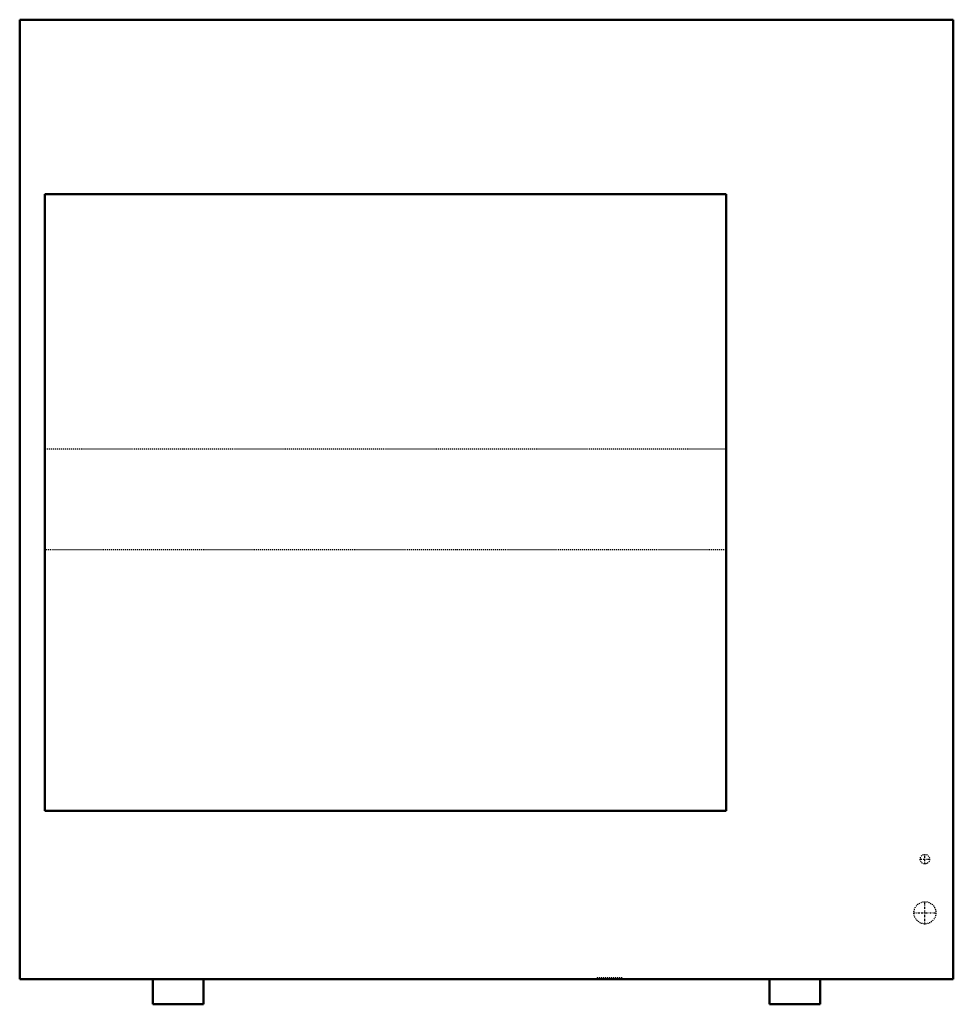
# Model space of a CAD drawing. Header units: millimetres. Extents: x -470 to 470, y 0 to 991.
import ezdxf

# ---------------------------------------------------------------- set-up
doc = ezdxf.new("R2010")
doc.units = ezdxf.units.MM
doc.linetypes.add('Center', pattern=[1.5, 0.45, -0.5, 0.05, -0.5])
doc.linetypes.add('Dashed', pattern=[2, 1, -1])
for name, color, linetype, lineweight in [('AM_0', 7, 'Continuous', 50), ('AM_7', 7, 'Center', 25), ('AM_9', 6, 'Dashed', 25)]:
    doc.layers.add(name, color=color, linetype=linetype, lineweight=lineweight)

# ---------------------------------------------------------------- blocks, each defined once
blk = doc.blocks.new('1_DH7VSA4210A_PART8_0_in_DH7VSA4210A_0')
at = {"layer": 'AM_0'}
for p, q in [((-469.9, 990.6), (469.9, 990.6)), ((469.9, 990.6), (469.9, 25.4)), ((-469.9, 990.6), (-469.9, 25.4)), ((469.9, 25.4), (-469.9, 25.4))]:
    blk.add_line(p, q, dxfattribs=at)
blk = doc.blocks.new('2_DH7VSA4210A_PART7_0_in_DH7VSA4210A_0')
at = {"layer": 'AM_0'}
for p, q in [((-284.95625, 25.4), (-335.75625, 25.4)), ((-335.75625, 25.4), (-335.75625, 0)), ((-284.95625, 0), (-284.95625, 25.4)), ((-335.75625, 0), (-284.95625, 0))]:
    blk.add_line(p, q, dxfattribs=at)
blk = doc.blocks.new('3_DH7VSA4210A_PART6_0_in_DH7VSA4210A_0')
at = {"layer": 'AM_0'}
for p, q in [((335.75625, 25.4), (284.95625, 25.4)), ((284.95625, 25.4), (284.95625, 0)), ((335.75625, 0), (335.75625, 25.4)), ((284.95625, 0), (335.75625, 0))]:
    blk.add_line(p, q, dxfattribs=at)
blk = doc.blocks.new('4_DH7VSA4210A_PART5_0_in_DH7VSA4210A_0')
at = {"layer": 'AM_7'}
for p, q in [((441.325, 141.049375), (441.325, 151.050625)), ((436.324375, 146.05), (446.325625, 146.05))]:
    blk.add_line(p, q, dxfattribs=at)
at = {"layer": 'AM_9'}
blk.add_circle((441.325, 146.05), 4.7625, dxfattribs=at)
blk = doc.blocks.new('5_DH7VSA4210A_PART4_0_in_DH7VSA4210A_0')
at = {"layer": 'AM_7'}
for p, q in [((441.325, 80.406875), (441.325, 103.743125)), ((429.656875, 92.075), (452.993125, 92.075))]:
    blk.add_line(p, q, dxfattribs=at)
at = {"layer": 'AM_9'}
blk.add_circle((441.325, 92.075), 11.1125, dxfattribs=at)
blk = doc.blocks.new('6_DH7VSA4210A_PART3_0_in_DH7VSA4210A_0')
at = {"layer": 'AM_9'}
for p, q in [((111.506, 26.9875), (136.906, 26.9875)), ((111.506, 26.9875), (111.506, 25.4)), ((136.906, 25.4), (136.906, 26.9875))]:
    blk.add_line(p, q, dxfattribs=at)
blk = doc.blocks.new('7_DH7VSA4210A_PART2_0_in_DH7VSA4210A_0')
at = {"layer": 'AM_9'}
for p, q in [((-444.5, 558.8), (241.3, 558.8)), ((241.3, 457.2), (-444.5, 457.2))]:
    blk.add_line(p, q, dxfattribs=at)
blk = doc.blocks.new('8_DH7VSA4210A_PART1_0_in_DH7VSA4210A_0')
at = {"layer": 'AM_0'}
for p, q in [((241.3, 814.93), (-444.5, 814.93)), ((-444.5, 814.93), (-444.5, 194.72)), ((241.3, 194.72), (241.3, 814.93)), ((-444.5, 194.72), (241.3, 194.72))]:
    blk.add_line(p, q, dxfattribs=at)

msp = doc.modelspace()

# ---------------------------------------------------------------- block references
for name in ['1_DH7VSA4210A_PART8_0_in_DH7VSA4210A_0', '8_DH7VSA4210A_PART1_0_in_DH7VSA4210A_0', '7_DH7VSA4210A_PART2_0_in_DH7VSA4210A_0', '4_DH7VSA4210A_PART5_0_in_DH7VSA4210A_0', '5_DH7VSA4210A_PART4_0_in_DH7VSA4210A_0', '2_DH7VSA4210A_PART7_0_in_DH7VSA4210A_0', '6_DH7VSA4210A_PART3_0_in_DH7VSA4210A_0', '3_DH7VSA4210A_PART6_0_in_DH7VSA4210A_0']:
    msp.add_blockref(name, (0, 0))

doc.saveas('drawing.dxf')
